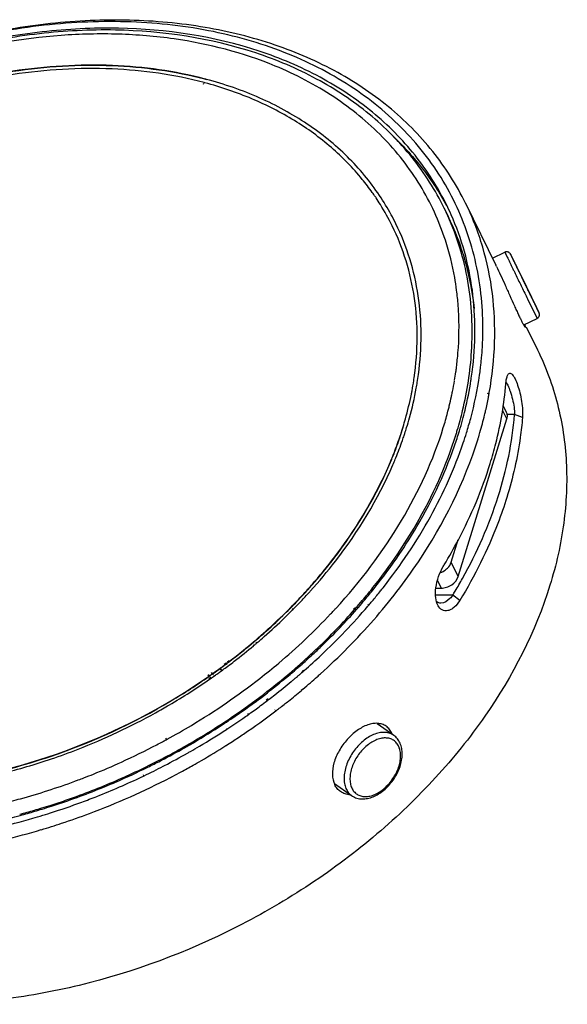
# Model space of a CAD drawing. Header units: millimetres. Extents: x -15 to 291, y -237 to -100.
# Tile 2 of 4: x 11 to 37, y -237 to -190. Entities that reach past the tile are written whole.
import ezdxf

# ---------------------------------------------------------------- set-up
doc = ezdxf.new("R2010")
doc.units = ezdxf.units.MM
doc.header["$LTSCALE"] = 1.21
doc.header["$MEASUREMENT"] = 0
doc.layers.get('0').update_dxf_attribs({"linetype": 'CONTINUOUS'})

msp = doc.modelspace()

# ---------------------------------------------------------------- linework, layer by layer
at = {"color": 7, "linetype": 'Continuous'}
for p, q in [((19.572, -192.793), (19.529, -192.783)), ((19.611, -192.734), (19.568, -192.723)), ((31.213, -199.086), (31.03, -198.713)), ((32.052, -198.482), (33.502, -201.436)), ((28.552, -199.567), (28.546, -199.554)), ((33.339, -201.104), (33.927, -200.817)), ((33.532, -201.498), (33.502, -201.436)), ((34.319, -201.158), (34.319, -201.158)), ((34.36, -201.242), (34.319, -201.158)), ((34.367, -201.256), (34.36, -201.242)), ((34.601, -201.733), (34.367, -201.256)), ((34.73, -201.998), (34.601, -201.733)), ((35.447, -203.473), (34.73, -201.998)), ((35.007, -203.042), (35.465, -203.972)), ((34.826, -204.284), (35.465, -203.972)), ((34.949, -204.385), (35.484, -205.475)), ((32.76, -206.366), (32.764, -206.334)), ((32.76, -206.366), (32.761, -206.334)), ((33.972, -207.092), (33.988, -206.949)), ((33.112, -207.568), (33.122, -207.521)), ((33.175, -207.562), (33.184, -207.515)), ((31.378, -207.698), (31.384, -207.67)), ((31.26, -208.209), (31.274, -208.152)), ((34.025, -208.773), (33.821, -208.356)), ((34.009, -208.464), (33.848, -208.135)), ((34.389, -208.566), (34.024, -208.566)), ((34.765, -208.708), (34.389, -208.566)), ((31.701, -216.293), (34.025, -208.773)), ((29.057, -209.193), (29.069, -209.151)), ((29.057, -209.193), (29.065, -209.151)), ((32.647, -209.715), (32.653, -209.688)), ((32.647, -209.715), (32.655, -209.688)), ((31.366, -215.609), (31.7, -214.526)), ((31.701, -216.293), (31.366, -215.609)), ((30.711, -216.481), (30.887, -216.841)), ((30.642, -216.841), (30.887, -216.841)), ((31.438, -217.183), (30.627, -217.183)), ((31.779, -217.427), (31.438, -217.183)), ((23.77, -217.857), (23.817, -217.814)), ((23.801, -217.875), (23.845, -217.83)), ((26.709, -217.841), (26.762, -217.777)), ((26.757, -217.863), (26.782, -217.834)), ((26.782, -217.834), (26.812, -217.8)), ((27.397, -217.629), (27.406, -217.617)), ((27.439, -217.648), (27.45, -217.636)), ((21.915, -219.58), (21.945, -219.551)), ((21.93, -219.592), (21.963, -219.565)), ((22.042, -219.462), (22.083, -219.424)), ((22.064, -219.48), (22.108, -219.443)), ((20.68, -220.365), (20.765, -220.304)), ((20.686, -220.38), (20.773, -220.32)), ((24.361, -220.321), (24.375, -220.307)), ((20.359, -220.75), (20.42, -220.706)), ((20.398, -220.789), (20.459, -220.745)), ((20.529, -220.474), (20.629, -220.402)), ((20.535, -220.481), (20.635, -220.414)), ((20.555, -220.5), (20.574, -220.486)), ((20.565, -220.509), (20.586, -220.494)), ((20.574, -220.486), (20.65, -220.429)), ((20.586, -220.494), (20.664, -220.435)), ((20.699, -220.392), (20.722, -220.374)), ((20.714, -220.398), (20.738, -220.38)), ((20.722, -220.374), (20.782, -220.329)), ((20.738, -220.38), (20.797, -220.335)), ((24.053, -220.62), (24.084, -220.591)), ((24.064, -220.629), (24.097, -220.6)), ((24.23, -220.867), (24.334, -220.766)), ((24.286, -220.83), (24.348, -220.776)), ((24.389, -220.341), (24.404, -220.328)), ((19.746, -221.012), (19.807, -220.971)), ((19.759, -221.027), (19.817, -220.985)), ((19.785, -221.055), (19.846, -221.012)), ((19.794, -221.065), (19.853, -221.024)), ((19.801, -221.151), (19.889, -221.088)), ((19.836, -221.189), (19.854, -221.176)), ((19.854, -221.176), (19.925, -221.127)), ((19.913, -220.9), (19.961, -220.868)), ((19.921, -220.911), (19.967, -220.878)), ((19.95, -220.939), (19.997, -220.906)), ((19.958, -220.95), (20.004, -220.918)), ((20.015, -220.998), (20.032, -220.985)), ((20.052, -221.037), (20.07, -221.025)), ((24.237, -220.872), (24.286, -220.83)), ((24.198, -221.712), (24.269, -221.658)), ((24.215, -221.726), (24.283, -221.669)), ((22.536, -222.179), (22.633, -222.105)), ((22.577, -222.219), (22.629, -222.179)), ((22.629, -222.179), (22.675, -222.144)), ((22.949, -222.662), (22.961, -222.653)), ((21.642, -222.86), (21.69, -222.824)), ((21.666, -222.885), (21.715, -222.851)), ((22.992, -222.702), (23.004, -222.693)), ((20.623, -223.564), (20.637, -223.556)), ((20.639, -223.583), (20.652, -223.574)), ((27.824, -223.309), (28.621, -223.864)), ((17.727, -224.03), (17.778, -224.002)), ((17.758, -224.081), (17.808, -224.053)), ((28.621, -223.864), (28.551, -223.821)), ((17.483, -225.083), (17.537, -225.059)), ((17.485, -225.086), (17.537, -225.059)), ((17.623, -225.336), (17.679, -225.31)), ((17.624, -225.339), (17.679, -225.31)), ((16.662, -225.767), (16.689, -225.755)), ((16.681, -225.808), (16.708, -225.795)), ((25.79, -226.169), (26.613, -226.743))]:
    msp.add_line(p, q, dxfattribs=at)
for centre, radius, start, end in [((14.91, -210.567), 18.603, 75.1273, 75.3764), ((14.908, -210.516), 18.569, 75.1341, 75.3136), ((18.212, -204.637), 11.517, 33.8569, 34.1226), ((18.347, -204.555), 11.559, 28.5504, 33.878), ((19.574, -204.334), 12.76, 24.2754, 26.137), ((19.622, -204.234), 12.843, 23.9172, 26.1308), ((18.394, -204.528), 11.506, 26.1342, 28.5436), ((16.578, -204.378), 16.303, 353.1092, 353.8843), ((16.745, -204.396), 16.135, 353.8841, 354.8), ((15.15, -204.675), 14.785, 350.8521, 352.3007), ((15.611, -204.275), 16.134, 350.5444, 351.9677), ((15.882, -204.314), 15.861, 351.9693, 352.8072), ((16.081, -204.41), 16.423, 351.18, 352.5523), ((16.34, -204.349), 16.543, 351.8966, 352.9945), ((15.084, -204.72), 14.663, 351.3007, 351.8279), ((14.87, -204.63), 15.068, 349.7748, 350.8533), ((15.2, -204.206), 16.551, 348.6723, 350.4391), ((14.895, -204.146), 16.862, 347.9332, 348.6754), ((15.823, -204.411), 17.636, 349.085, 349.7069), ((14.591, -204.079), 17.173, 346.2824, 347.8359), ((14.061, -203.947), 17.719, 344.3343, 345.4348), ((14.236, -203.993), 17.538, 345.4361, 345.7685), ((14.316, -204.013), 17.456, 345.7685, 346.0925), ((13.707, -203.846), 18.088, 342.826, 344.0044), ((13.889, -203.899), 17.898, 344.0059, 344.3356), ((14.095, -203.984), 18.455, 343.1483, 344.7947), ((12.944, -204.213), 16.864, 341.3272, 342.8241), ((12.948, -204.225), 16.867, 341.3552, 342.8243), ((13.188, -204.3), 16.615, 342.8276, 343.0199), ((12.793, -204.1), 17.214, 341.1002, 341.8593), ((13.051, -204.185), 16.942, 341.8587, 342.8262), ((13.85, -204.012), 18.579, 342.8275, 343.1019), ((13.623, -203.84), 18.949, 341.6972, 342.8257), ((13.923, -204.035), 18.502, 343.1019, 343.4305), ((13.851, -203.911), 18.71, 342.8275, 343.1513), ((13.633, -203.729), 19.324, 341.3183, 342.8241), ((12.653, -204.115), 17.172, 340.8709, 341.3304), ((12.662, -204.129), 17.168, 340.8982, 341.3582), ((12.611, -204.038), 17.406, 340.6462, 341.1008), ((11.419, -203.577), 18.684, 336.7071, 336.9542), ((30.523, -215.203), 0.957, 289.8723, 306.8399), ((9.87, -202.983), 24.707, 328.7217, 328.934), ((5.811, -200.042), 25.185, 317.8587, 319.0459), ((5.856, -200.089), 25.134, 318.0039, 319.0533), ((5.584, -199.838), 25.491, 317.5241, 317.67), ((5.628, -199.877), 25.432, 317.67, 317.8604), ((5.659, -199.913), 25.398, 317.6697, 317.8591), ((5.702, -199.951), 25.341, 317.8591, 318.0051), ((5.637, -199.824), 25.607, 317.7582, 317.9027), ((6.534, -199.842), 27.461, 321.4029, 321.8019), ((5.135, -199.353), 26.296, 315.3605, 316.4649), ((5.459, -199.662), 25.848, 316.4647, 317.7564), ((5.956, -199.576), 27.696, 319.0794, 320.0843), ((5.879, -199.423), 27.922, 318.9402, 319.9361), ((4.856, -199.137), 26.501, 314.1678, 315.1469), ((4.835, -199.122), 26.54, 314.1842, 315.1663), ((4.761, -198.983), 26.822, 314.0851, 315.0575), ((5.035, -199.316), 26.248, 315.148, 315.4394), ((4.916, -199.138), 26.603, 315.0585, 315.2257), ((5.125, -198.806), 28.125, 316.7456, 317.1783), ((5.203, -198.878), 28.019, 317.1785, 317.3414), ((5.244, -198.916), 27.963, 317.3414, 317.4892), ((5.767, -199.412), 27.947, 318.8553, 319.0806), ((5.689, -199.258), 28.174, 318.6582, 318.9413), ((5.854, -199.283), 28.341, 319.4437, 319.6072), ((5.923, -199.341), 28.251, 319.6399, 319.8525), ((3.791, -197.923), 28.259, 310.0193, 310.2883), ((3.701, -197.371), 30.853, 311.2924, 312.0176), ((3.802, -197.413), 30.815, 311.9576, 312.639), ((3.106, -197.092), 29.196, 305.3487, 306.2295), ((3.098, -197.087), 29.218, 305.3536, 306.2323), ((3.045, -196.971), 29.469, 305.6547, 306.0754), ((3.213, -197.239), 29.014, 306.2299, 306.7067), ((3.194, -197.219), 29.055, 306.2326, 306.7177), ((3.139, -197.099), 29.31, 306.2213, 306.8062), ((3.305, -197.363), 28.86, 306.9422, 307.063), ((3.28, -197.334), 28.911, 306.9626, 307.0857), ((3.375, -196.927), 31.461, 310.0163, 310.6748), ((3.503, -197.076), 31.265, 310.6751, 311.1203), ((3.639, -197.231), 31.059, 311.1996, 311.9216), ((3.009, -196.957), 29.362, 304.9885, 305.2373), ((3.013, -196.968), 29.365, 304.993, 305.244), ((2.938, -196.82), 29.655, 304.9476, 305.0778), ((2.955, -196.845), 29.624, 305.0778, 305.2488), ((2.993, -196.899), 29.558, 305.2913, 305.6547), ((3.166, -196.585), 32.154, 309.7673, 310.0008), ((3.229, -196.66), 32.055, 310.0008, 310.2727), ((3.287, -196.728), 31.966, 310.2727, 310.4512), ((3.341, -196.791), 31.884, 310.4512, 310.683), ((3.398, -196.857), 31.796, 310.683, 310.9496), ((3.542, -197.035), 32.203, 310.9549, 311.7188), ((3.667, -197.175), 32.015, 311.7192, 312.0815), ((3.363, -196.828), 32.476, 310.1032, 310.9546), ((2.362, -195.554), 33.461, 305.3357, 305.9458), ((2.444, -195.666), 33.323, 305.9458, 306.5036), ((2.539, -195.795), 33.162, 306.5035, 307.1746), ((2.665, -195.968), 33.585, 307.272, 307.5985), ((2.744, -196.071), 33.455, 307.5984, 308.1061), ((2.165, -195.27), 33.807, 303.1512, 304.7123), ((2.281, -195.439), 33.602, 304.7135, 305.2337), ((1.895, -194.911), 33.203, 298.1963, 298.5372), ((1.894, -194.909), 33.206, 294.4329, 297.6778), ((1.887, -194.895), 33.222, 297.6773, 298.1963), ((1.851, -194.816), 34.069, 297.4153, 299.5043), ((1.909, -194.938), 33.881, 297.5299, 299.5261), ((2.018, -195.049), 34.709, 302.4005, 303.0022), ((1.888, -194.898), 33.926, 297.3355, 297.5304), ((1.735, -194.579), 34.621, 297.4218, 299.4883), ((1.761, -194.626), 34.568, 299.4886, 299.754), ((1.904, -194.93), 33.889, 293.3845, 297.3358), ((1.81, -194.735), 34.159, 293.4115, 296.1856), ((1.7, -194.513), 34.696, 295.6295, 297.3195), ((1.824, -194.765), 34.126, 296.1851, 297.3153), ((1.746, -194.6), 35.234, 298.3476, 299.4041), ((2.022, -195.22), 32.87, 290.5587, 291.0656), ((1.685, -194.481), 34.732, 295.4376, 295.5809), ((1.738, -194.587), 35.249, 297.4117, 297.6019), ((1.736, -194.583), 35.254, 297.6019, 298.3477), ((2.047, -195.287), 32.798, 290.2514, 290.5586), ((27.097, -226.049), 0.846, 235.12, 241.5209), ((2.307, -196.053), 32.696, 286.2758, 286.9287), ((2.263, -195.909), 32.847, 286.9288, 287.739), ((2.167, -195.697), 33.133, 286.9777, 287.7829), ((2.39, -196.482), 32.317, 284.1597, 285.0712), ((2.372, -196.279), 32.461, 284.9922, 286.2767), ((2.297, -196.138), 32.673, 285.0718, 286.3432), ((2.22, -195.872), 32.95, 286.3422, 286.9776), ((2.114, -195.665), 33.471, 286.4988, 286.7234), ((2.072, -195.515), 34.263, 286.4907, 288.1969)]:
    msp.add_arc(centre, radius, start, end, dxfattribs=at)
for points, knots in [([(32.052, -198.482), (31.622, -197.604), (30.55, -195.922), (28.404, -193.774), (25.774, -192.039), (22.733, -190.76), (19.358, -189.961), (15.735, -189.659), (11.951, -189.859), (6.777, -190.794), (1.729, -192.681), (-2.906, -195.38), (-6.093, -197.767), (-8.9, -200.456), (-11.966, -204.25), (-13.64, -207.493), (-14.327, -209.715)], [0, 0, 0, 0, 0.050716, 0.10257, 0.156518, 0.213216, 0.272974, 0.335776, 0.401319, 0.469081, 0.608169, 0.678096, 0.747085, 0.814364, 0.879279, 1, 1, 1, 1]), ([(32.865, -203.812), (32.819, -202.718), (32.481, -200.553), (31.2, -197.531), (29.198, -194.9), (26.554, -192.75), (23.363, -191.145), (19.733, -190.127), (15.777, -189.718), (11.617, -189.927), (7.379, -190.747), (1.802, -192.615), (-3.379, -195.541), (-7.775, -199.332), (-10.529, -202.476), (-12.673, -205.841), (-13.679, -208.237), (-14.05, -209.436)], [0, 0, 0, 0, 0.05265, 0.104244, 0.156253, 0.210068, 0.266734, 0.32682, 0.39041, 0.45717, 0.526437, 0.597316, 0.739434, 0.80885, 0.875819, 0.939655, 1, 1, 1, 1]), ([(31.152, -198.577), (30.737, -197.732), (29.705, -196.11), (27.638, -194.037), (25.106, -192.362), (21.106, -190.67), (16.537, -189.993), (11.793, -190.234), (6.803, -191.122), (1.933, -192.927), (-2.545, -195.515), (-5.627, -197.806), (-8.347, -200.39), (-11.325, -204.04), (-12.961, -207.162), (-13.64, -209.303)], [0, 0, 0, 0, 0.050722, 0.102575, 0.156511, 0.213188, 0.335336, 0.400843, 0.468574, 0.607646, 0.677596, 0.746634, 0.813991, 0.879011, 1, 1, 1, 1]), ([(31.03, -198.713), (30.611, -197.859), (29.568, -196.222), (27.487, -194.132), (24.943, -192.448), (20.943, -190.755), (16.384, -190.079), (11.662, -190.323), (7.973, -190.984), (4.315, -192.104), (-0.387, -194.16), (-4.683, -196.988), (-8.3, -200.45), (-10.561, -203.252), (-12.337, -206.215), (-13.188, -208.304), (-13.512, -209.35)], [0, 0, 0, 0, 0.051399, 0.103839, 0.158214, 0.215154, 0.337361, 0.402717, 0.470214, 0.539195, 0.608895, 0.746963, 0.814014, 0.878793, 0.940857, 1, 1, 1, 1]), ([(22.965, -191.933), (21.425, -191.298), (18.921, -190.654), (15.462, -190.366), (11.754, -190.453), (7.016, -191.293), (1.527, -193.342), (-3.526, -196.326), (-7.177, -199.49), (-9.603, -202.329), (-11.586, -205.215), (-12.689, -207.579), (-13.186, -209.187)], [0, 0, 0, 0, 0.113314, 0.173484, 0.235729, 0.365096, 0.498479, 0.632099, 0.762145, 0.82486, 0.885554, 1, 1, 1, 1]), ([(19.616, -192.554), (18.176, -192.176), (15.101, -191.752), (11.187, -191.997), (7.999, -192.626), (4.776, -193.558), (0.89, -195.237), (-3.337, -197.963), (-6.937, -201.273), (-9.723, -205), (-10.986, -207.749), (-11.418, -209.127)], [0, 0, 0, 0, 0.116889, 0.241486, 0.306118, 0.371806, 0.504641, 0.636782, 0.764992, 0.886597, 1, 1, 1, 1]), ([(19.606, -192.567), (18.167, -192.192), (15.094, -191.771), (11.184, -192.017), (7.998, -192.647), (4.778, -193.579), (0.897, -195.257), (-3.326, -197.98), (-6.923, -201.287), (-9.709, -205.01), (-10.972, -207.755), (-11.404, -209.132)], [0, 0, 0, 0, 0.116909, 0.241513, 0.306145, 0.371828, 0.50465, 0.636777, 0.764978, 0.886583, 1, 1, 1, 1]), ([(19.568, -192.723), (18.138, -192.344), (15.084, -191.916), (11.194, -192.155), (8.024, -192.779), (4.819, -193.704), (0.957, -195.373), (-3.244, -198.085), (-6.818, -201.38), (-9.579, -205.089), (-10.826, -207.823), (-11.249, -209.193)], [0, 0, 0, 0, 0.116853, 0.241454, 0.306102, 0.371811, 0.504696, 0.636878, 0.765099, 0.88667, 1, 1, 1, 1]), ([(31.089, -200.249), (30.79, -199.334), (29.973, -197.557), (28.145, -195.224), (25.779, -193.294), (23.94, -192.336), (22.965, -191.933)], [0, 0, 0, 0, 0.241063, 0.484532, 0.736074, 1, 1, 1, 1]), ([(27.944, -198.112), (27.498, -197.448), (26.45, -196.19), (24.506, -194.62), (22.22, -193.378), (20.545, -192.8), (19.672, -192.569)], [0, 0, 0, 0, 0.236074, 0.479458, 0.733427, 1, 1, 1, 1]), ([(27.123, -197.34), (26.676, -196.793), (25.667, -195.762), (23.884, -194.471), (21.847, -193.436), (20.375, -192.938), (19.611, -192.734)], [0, 0, 0, 0, 0.236705, 0.48091, 0.734879, 1, 1, 1, 1]), ([(28.602, -195.3), (29.11, -195.781), (30.049, -196.813), (30.814, -197.981), (31.144, -198.586)], [0, 0, 0, 0, 0.503774, 1, 1, 1, 1]), ([(27.746, -198.176), (27.698, -198.105), (27.499, -197.819), (27.288, -197.542), (27.123, -197.34)], [0, 0, 0, 0, 0.249323, 1, 1, 1, 1]), ([(28.546, -199.554), (28.376, -199.208), (28.127, -198.758), (27.848, -198.327), (27.776, -198.221)], [0, 0, 0, 0, 0.749455, 1, 1, 1, 1]), ([(33.184, -207.515), (33.325, -206.725), (33.496, -205.149), (33.394, -202.805), (32.931, -200.562), (32.381, -199.152), (32.052, -198.482)], [0, 0, 0, 0, 0.260326, 0.512054, 0.757646, 1, 1, 1, 1]), ([(32.337, -205.556), (32.407, -204.438), (32.301, -202.213), (31.652, -200.077), (31.206, -199.088)], [0, 0, 0, 0, 0.508054, 1, 1, 1, 1]), ([(32.472, -203.505), (32.392, -202.735), (32.103, -201.216), (31.549, -199.772), (31.213, -199.087)], [0, 0, 0, 0, 0.503732, 1, 1, 1, 1]), ([(32.365, -206.539), (32.451, -205.883), (32.541, -204.578), (32.419, -202.642), (32.039, -200.779), (31.614, -199.596), (31.362, -199.027)], [0, 0, 0, 0, 0.25864, 0.510224, 0.75663, 1, 1, 1, 1]), ([(29.598, -206.804), (29.689, -206.168), (29.786, -204.902), (29.66, -203.025), (29.259, -201.227), (28.811, -200.094), (28.546, -199.554)], [0, 0, 0, 0, 0.259278, 0.510791, 0.75683, 1, 1, 1, 1]), ([(29.801, -206.655), (29.886, -206.024), (29.973, -204.767), (29.837, -202.905), (29.433, -201.122), (28.986, -199.998), (28.723, -199.46)], [0, 0, 0, 0, 0.259012, 0.510485, 0.756638, 1, 1, 1, 1]), ([(31.625, -202.631), (31.599, -202.428), (31.476, -201.622), (31.279, -200.828), (31.089, -200.249)], [0, 0, 0, 0, 0.252215, 1, 1, 1, 1]), ([(34.601, -201.733), (34.568, -201.666), (34.505, -201.538), (34.418, -201.359), (34.342, -201.206), (34.288, -201.096), (34.253, -201.024), (34.232, -200.983), (34.216, -200.95), (34.205, -200.928), (34.198, -200.915), (34.194, -200.906), (34.183, -200.887), (34.16, -200.855), (34.114, -200.819), (34.063, -200.801), (34.021, -200.796), (33.989, -200.798), (33.957, -200.804), (33.937, -200.812), (33.927, -200.817)], [0, 0, 0, 0, 0.182433, 0.345844, 0.485809, 0.598588, 0.643835, 0.681277, 0.710759, 0.732376, 0.740504, 0.747527, 0.756845, 0.792463, 0.843912, 0.895791, 0.921834, 0.947888, 0.973942, 1, 1, 1, 1]), ([(33.927, -200.817), (33.932, -200.829), (33.944, -200.852), (33.96, -200.887), (33.977, -200.922), (33.993, -200.957), (34.01, -200.992), (34.033, -201.038), (34.06, -201.096), (34.094, -201.166), (34.139, -201.258), (34.195, -201.374), (34.263, -201.513), (34.33, -201.652), (34.398, -201.792), (34.488, -201.977), (34.6, -202.209), (34.736, -202.487), (34.871, -202.764), (34.962, -202.95), (35.007, -203.042)], [0, 0, 0, 0, 0.015623, 0.031249, 0.046873, 0.062498, 0.078124, 0.093749, 0.124999, 0.156249, 0.187499, 0.249999, 0.312499, 0.374999, 0.437499, 0.499999, 0.624999, 0.75, 0.875, 1, 1, 1, 1]), ([(34.319, -201.158), (34.309, -201.138), (34.29, -201.1), (34.268, -201.054), (34.252, -201.022), (34.241, -201), (34.232, -200.981), (34.223, -200.965), (34.216, -200.95), (34.21, -200.938), (34.205, -200.927), (34.201, -200.92), (34.198, -200.915), (34.196, -200.911), (34.196, -200.91), (34.195, -200.908), (34.196, -200.912), (34.197, -200.914), (34.2, -200.921), (34.204, -200.929), (34.209, -200.94), (34.215, -200.952), (34.222, -200.967), (34.23, -200.984), (34.239, -201.004), (34.25, -201.025), (34.266, -201.058), (34.288, -201.105), (34.317, -201.166), (34.364, -201.262), (34.43, -201.399), (34.553, -201.653), (34.724, -202.004), (34.936, -202.439), (35.08, -202.735), (35.151, -202.881)], [0, 0, 0, 0, 0.027451, 0.05131, 0.061843, 0.07142, 0.080026, 0.087648, 0.094271, 0.099886, 0.104483, 0.108055, 0.110595, 0.111478, 0.112101, 0.112572, 0.113149, 0.114761, 0.117408, 0.121085, 0.125788, 0.131507, 0.138233, 0.145957, 0.154663, 0.16434, 0.17497, 0.199018, 0.226649, 0.257682, 0.329111, 0.411423, 0.599795, 0.80308, 1, 1, 1, 1]), ([(33.532, -201.498), (33.598, -201.633), (33.735, -201.928), (33.943, -202.392), (34.159, -202.884), (34.34, -203.29), (34.479, -203.595), (34.574, -203.798), (34.661, -203.976), (34.736, -204.126), (34.8, -204.245), (34.845, -204.323), (34.874, -204.367), (34.89, -204.388), (34.9, -204.4), (34.909, -204.405), (34.911, -204.403)], [0, 0, 0, 0, 0.139824, 0.302399, 0.473944, 0.639961, 0.716449, 0.7864, 0.848295, 0.900858, 0.942951, 0.973759, 0.984727, 0.992686, 0.997675, 1, 1, 1, 1]), ([(35.465, -203.972), (35.481, -203.965), (35.503, -203.95), (35.528, -203.925), (35.549, -203.897), (35.569, -203.858), (35.579, -203.806), (35.576, -203.759), (35.566, -203.725), (35.557, -203.703), (35.549, -203.686), (35.539, -203.666), (35.527, -203.641), (35.512, -203.609), (35.494, -203.572), (35.465, -203.511), (35.422, -203.421), (35.363, -203.299), (35.295, -203.158), (35.219, -203.002), (35.137, -202.834), (35.05, -202.655), (34.96, -202.471), (34.869, -202.283), (34.749, -202.037), (34.659, -201.853), (34.601, -201.733)], [0, 0, 0, 0, 0.020955, 0.031449, 0.041943, 0.06288, 0.083802, 0.104445, 0.118914, 0.126048, 0.132476, 0.141196, 0.152508, 0.166451, 0.183, 0.202094, 0.247596, 0.302167, 0.364832, 0.434455, 0.509762, 0.589379, 0.671853, 0.755679, 0.839325, 1, 1, 1, 1]), ([(31.714, -203.586), (31.709, -203.506), (31.688, -203.187), (31.655, -202.869), (31.625, -202.631)], [0, 0, 0, 0, 0.251142, 1, 1, 1, 1]), ([(35.151, -202.881), (35.194, -202.968), (35.255, -203.093), (35.334, -203.254), (35.385, -203.359), (35.425, -203.438), (35.453, -203.496), (35.472, -203.534), (35.489, -203.568), (35.504, -203.599), (35.517, -203.625), (35.528, -203.648), (35.538, -203.667), (35.545, -203.683), (35.551, -203.693), (35.553, -203.698), (35.555, -203.7), (35.555, -203.702), (35.556, -203.703), (35.556, -203.704), (35.557, -203.704), (35.557, -203.705), (35.557, -203.705), (35.557, -203.704), (35.557, -203.704), (35.557, -203.703), (35.556, -203.702), (35.556, -203.701), (35.555, -203.7), (35.554, -203.697), (35.552, -203.694), (35.55, -203.688), (35.547, -203.682), (35.542, -203.672), (35.535, -203.657), (35.525, -203.635), (35.513, -203.61), (35.499, -203.581), (35.476, -203.535), (35.459, -203.498), (35.447, -203.473)], [0, 0, 0, 0, 0.246641, 0.356818, 0.456476, 0.544448, 0.583723, 0.619703, 0.65228, 0.681361, 0.706858, 0.728699, 0.746818, 0.761164, 0.771693, 0.775517, 0.777067, 0.778377, 0.779444, 0.78027, 0.780854, 0.781197, 0.781307, 0.781459, 0.781848, 0.782478, 0.78335, 0.784464, 0.78582, 0.787416, 0.791332, 0.796209, 0.802044, 0.808834, 0.825252, 0.845418, 0.86927, 0.89674, 0.927747, 1, 1, 1, 1]), ([(31.618, -206.299), (31.646, -206.071), (31.74, -205.17), (31.753, -204.261), (31.714, -203.586)], [0, 0, 0, 0, 0.254117, 1, 1, 1, 1]), ([(32.814, -205.858), (32.83, -205.686), (32.881, -205.005), (32.887, -204.321), (32.865, -203.812)], [0, 0, 0, 0, 0.252884, 1, 1, 1, 1]), ([(34.911, -204.403), (34.914, -204.402), (34.914, -204.386), (34.908, -204.363), (34.895, -204.321), (34.884, -204.291), (34.877, -204.273)], [0, 0, 0, 0, 0.080357, 0.2703, 0.576984, 1, 1, 1, 1]), ([(31.657, -209.311), (31.75, -208.999), (32.081, -207.769), (32.279, -206.502), (32.337, -205.556)], [0, 0, 0, 0, 0.256012, 1, 1, 1, 1]), ([(35.484, -205.476), (35.888, -206.299), (36.532, -208.053), (36.949, -210.862), (36.817, -213.794), (36.378, -215.739), (36.079, -216.708)], [0, 0, 0, 0, 0.239086, 0.482914, 0.73558, 1, 1, 1, 1]), ([(32.095, -209.436), (32.166, -209.207), (32.427, -208.302), (32.619, -207.376), (32.718, -206.68)], [0, 0, 0, 0, 0.254258, 1, 1, 1, 1]), ([(33.988, -206.949), (33.997, -206.886), (34.018, -206.78), (34.059, -206.676), (34.085, -206.641)], [0, 0, 0, 0, 0.588132, 1, 1, 1, 1]), ([(34.085, -206.641), (34.098, -206.624), (34.125, -206.595), (34.186, -206.586), (34.245, -206.616), (34.303, -206.674), (34.362, -206.76), (34.448, -206.92), (34.549, -207.177), (34.652, -207.534), (34.731, -207.932), (34.774, -208.328), (34.775, -208.588), (34.765, -208.708)], [0, 0, 0, 0, 0.025915, 0.047646, 0.072959, 0.106631, 0.150098, 0.203361, 0.336462, 0.497258, 0.673369, 0.848038, 1, 1, 1, 1]), ([(29.462, -207.597), (29.473, -207.542), (29.515, -207.323), (29.553, -207.103), (29.578, -206.937)], [0, 0, 0, 0, 0.25114, 1, 1, 1, 1]), ([(31.904, -208.825), (31.947, -208.667), (32.108, -208.041), (32.235, -207.406), (32.309, -206.928)], [0, 0, 0, 0, 0.25296, 1, 1, 1, 1]), ([(33.227, -210.896), (33.324, -210.58), (33.675, -209.334), (33.895, -208.051), (33.972, -207.092)], [0, 0, 0, 0, 0.256004, 1, 1, 1, 1]), ([(33.981, -207.024), (33.988, -207.033), (34.018, -207.078), (34.043, -207.125), (34.061, -207.163)], [0, 0, 0, 0, 0.216065, 1, 1, 1, 1]), ([(34.061, -207.163), (34.107, -207.257), (34.192, -207.474), (34.295, -207.826), (34.369, -208.198), (34.39, -208.449), (34.389, -208.566)], [0, 0, 0, 0, 0.216368, 0.480957, 0.758706, 1, 1, 1, 1]), ([(29.069, -209.151), (29.109, -209.022), (29.259, -208.509), (29.384, -207.989), (29.462, -207.597)], [0, 0, 0, 0, 0.252692, 1, 1, 1, 1]), ([(29.238, -209.187), (29.286, -209.031), (29.468, -208.411), (29.613, -207.78), (29.699, -207.305)], [0, 0, 0, 0, 0.253258, 1, 1, 1, 1]), ([(32.959, -208.584), (32.976, -208.515), (33.041, -208.238), (33.1, -207.96), (33.14, -207.75)], [0, 0, 0, 0, 0.251244, 1, 1, 1, 1]), ([(31.904, -216.382), (32.593, -215.141), (33.717, -212.61), (34.282, -209.891), (34.389, -208.566)], [0, 0, 0, 0, 0.51643, 1, 1, 1, 1]), ([(34.025, -208.773), (34.041, -208.721), (34.057, -208.614), (34.031, -208.509), (34.009, -208.463)], [0, 0, 0, 0, 0.515921, 1, 1, 1, 1]), ([(32.655, -209.688), (32.684, -209.597), (32.793, -209.231), (32.892, -208.862), (32.959, -208.584)], [0, 0, 0, 0, 0.251635, 1, 1, 1, 1]), ([(34.765, -208.708), (34.74, -209.023), (34.598, -210.31), (34.308, -211.579), (34.02, -212.513)], [0, 0, 0, 0, 0.244538, 1, 1, 1, 1]), ([(25.857, -217.812), (27.035, -216.527), (29.086, -213.827), (30.509, -210.737), (30.988, -209.187)], [0, 0, 0, 0, 0.517982, 1, 1, 1, 1]), ([(28.817, -215.203), (29.125, -214.747), (30.253, -212.952), (31.137, -210.998), (31.601, -209.498)], [0, 0, 0, 0, 0.259348, 1, 1, 1, 1]), ([(25.123, -220.937), (26.019, -220.128), (27.693, -218.435), (30.478, -214.834), (32.005, -211.794), (32.647, -209.715)], [0, 0, 0, 0, 0.265456, 0.521713, 1, 1, 1, 1]), ([(28.115, -216.823), (28.954, -215.757), (30.436, -213.556), (31.528, -211.135), (31.939, -209.919)], [0, 0, 0, 0, 0.513973, 1, 1, 1, 1]), ([(28.46, -210.826), (28.498, -210.736), (28.646, -210.378), (28.782, -210.016), (28.876, -209.743)], [0, 0, 0, 0, 0.252056, 1, 1, 1, 1]), ([(28.469, -210.833), (28.507, -210.743), (28.654, -210.384), (28.79, -210.021), (28.885, -209.748)], [0, 0, 0, 0, 0.252053, 1, 1, 1, 1]), ([(28.612, -210.891), (28.65, -210.801), (28.799, -210.443), (28.937, -210.08), (29.033, -209.806)], [0, 0, 0, 0, 0.252028, 1, 1, 1, 1]), ([(28.878, -215.247), (29.175, -214.811), (30.268, -213.091), (31.139, -211.225), (31.613, -209.791)], [0, 0, 0, 0, 0.258804, 1, 1, 1, 1]), ([(24.832, -216.55), (25.218, -216.106), (26.641, -214.345), (27.809, -212.37), (28.46, -210.826)], [0, 0, 0, 0, 0.2598, 1, 1, 1, 1]), ([(24.84, -216.561), (25.225, -216.116), (26.649, -214.354), (27.818, -212.378), (28.469, -210.833)], [0, 0, 0, 0, 0.259815, 1, 1, 1, 1]), ([(31.033, -215.733), (31.269, -215.341), (32.141, -213.798), (32.838, -212.154), (33.227, -210.896)], [0, 0, 0, 0, 0.257666, 1, 1, 1, 1]), ([(24.638, -216.991), (25.058, -216.527), (26.604, -214.684), (27.876, -212.6), (28.58, -210.965)], [0, 0, 0, 0, 0.260119, 1, 1, 1, 1]), ([(34.02, -212.513), (33.891, -212.931), (33.3, -214.635), (32.488, -216.26), (31.779, -217.427)], [0, 0, 0, 0, 0.242655, 1, 1, 1, 1]), ([(27.199, -217.347), (27.345, -217.174), (27.911, -216.479), (28.443, -215.757), (28.817, -215.203)], [0, 0, 0, 0, 0.253025, 1, 1, 1, 1]), ([(27.249, -217.395), (27.395, -217.221), (27.965, -216.526), (28.501, -215.802), (28.878, -215.247)], [0, 0, 0, 0, 0.252994, 1, 1, 1, 1]), ([(31.097, -215.969), (31.129, -215.944), (31.243, -215.846), (31.333, -215.714), (31.366, -215.609)], [0, 0, 0, 0, 0.26817, 1, 1, 1, 1]), ([(30.739, -217.682), (30.676, -217.569), (30.603, -217.278), (30.621, -216.8), (30.746, -216.291), (30.895, -215.961), (30.986, -215.811)], [0, 0, 0, 0, 0.198762, 0.44813, 0.729981, 1, 1, 1, 1]), ([(30.887, -216.841), (30.975, -216.841), (31.155, -216.809), (31.465, -216.661), (31.653, -216.45), (31.701, -216.293)], [0, 0, 0, 0, 0.254634, 0.519608, 1, 1, 1, 1]), ([(31.438, -217.183), (31.478, -217.116), (31.637, -216.852), (31.791, -216.584), (31.904, -216.382)], [0, 0, 0, 0, 0.251131, 1, 1, 1, 1]), ([(36.079, -216.708), (35.392, -218.93), (33.717, -222.174), (30.652, -225.968), (27.844, -228.657), (24.658, -231.044), (20.022, -233.743), (14.974, -235.63), (9.799, -236.564), (6.016, -236.765), (2.392, -236.463), (-0.982, -235.664), (-4.023, -234.384), (-6.653, -232.649), (-8.799, -230.501), (-9.871, -228.818), (-10.301, -227.941)], [0, 0, 0, 0, 0.120722, 0.185638, 0.252917, 0.321906, 0.391833, 0.530922, 0.598683, 0.664227, 0.727028, 0.786786, 0.843483, 0.89743, 0.949284, 1, 1, 1, 1]), ([(23.656, -217.834), (23.723, -217.767), (23.987, -217.498), (24.245, -217.224), (24.435, -217.016)], [0, 0, 0, 0, 0.251101, 1, 1, 1, 1]), ([(27.517, -217.556), (27.558, -217.508), (27.72, -217.315), (27.879, -217.12), (27.996, -216.973)], [0, 0, 0, 0, 0.250762, 1, 1, 1, 1]), ([(23.737, -217.733), (23.793, -217.677), (24.012, -217.453), (24.227, -217.225), (24.385, -217.051)], [0, 0, 0, 0, 0.25092, 1, 1, 1, 1]), ([(30.873, -217.561), (30.838, -217.561), (30.767, -217.551), (30.703, -217.518), (30.675, -217.497)], [0, 0, 0, 0, 0.507072, 1, 1, 1, 1]), ([(31.779, -217.427), (31.704, -217.55), (31.576, -217.715), (31.365, -217.865), (31.214, -217.925), (31.067, -217.934), (30.885, -217.879), (30.785, -217.765), (30.739, -217.682)], [0, 0, 0, 0, 0.32393, 0.460502, 0.579484, 0.685266, 0.785442, 1, 1, 1, 1]), ([(31.438, -217.183), (31.398, -217.24), (31.256, -217.416), (31.035, -217.561), (30.873, -217.561)], [0, 0, 0, 0, 0.300361, 1, 1, 1, 1]), ([(24.348, -220.776), (24.622, -220.535), (25.689, -219.568), (26.688, -218.526), (27.387, -217.71)], [0, 0, 0, 0, 0.253465, 1, 1, 1, 1]), ([(24.353, -220.293), (24.567, -220.1), (25.403, -219.325), (26.195, -218.503), (26.757, -217.863)], [0, 0, 0, 0, 0.252817, 1, 1, 1, 1]), ([(24.675, -220.081), (24.867, -219.904), (25.617, -219.195), (26.332, -218.448), (26.841, -217.868)], [0, 0, 0, 0, 0.252573, 1, 1, 1, 1]), ([(20.782, -220.329), (21.007, -220.158), (21.885, -219.469), (22.723, -218.728), (23.321, -218.147)], [0, 0, 0, 0, 0.252357, 1, 1, 1, 1]), ([(20.797, -220.335), (21.021, -220.164), (21.898, -219.475), (22.735, -218.735), (23.333, -218.154)], [0, 0, 0, 0, 0.252361, 1, 1, 1, 1]), ([(22.108, -219.443), (22.221, -219.346), (22.668, -218.959), (23.104, -218.558), (23.422, -218.25)], [0, 0, 0, 0, 0.251373, 1, 1, 1, 1]), ([(22.233, -221.15), (22.537, -220.912), (23.719, -219.953), (24.83, -218.906), (25.609, -218.078)], [0, 0, 0, 0, 0.253248, 1, 1, 1, 1]), ([(20.699, -220.567), (20.804, -220.488), (21.221, -220.172), (21.63, -219.844), (21.93, -219.592)], [0, 0, 0, 0, 0.250931, 1, 1, 1, 1]), ([(20.398, -223.328), (20.722, -223.117), (21.991, -222.257), (23.2, -221.309), (24.061, -220.553)], [0, 0, 0, 0, 0.252184, 1, 1, 1, 1]), ([(7.187, -226.072), (9.421, -225.752), (13.856, -224.538), (17.903, -222.365), (19.785, -221.055)], [0, 0, 0, 0, 0.495984, 1, 1, 1, 1]), ([(12.235, -224.874), (14.245, -224.196), (16.838, -223), (19.215, -221.468), (19.794, -221.065)], [0, 0, 0, 0, 0.750513, 1, 1, 1, 1]), ([(17.25, -222.794), (17.472, -222.671), (18.354, -222.169), (19.211, -221.622), (19.836, -221.189)], [0, 0, 0, 0, 0.250822, 1, 1, 1, 1]), ([(17.808, -224.053), (18.198, -223.84), (19.73, -222.963), (21.192, -221.963), (22.233, -221.15)], [0, 0, 0, 0, 0.251632, 1, 1, 1, 1]), ([(20.432, -223.371), (20.71, -223.19), (21.802, -222.455), (22.85, -221.655), (23.605, -221.022)], [0, 0, 0, 0, 0.25176, 1, 1, 1, 1]), ([(22.675, -222.144), (22.765, -222.076), (23.122, -221.8), (23.474, -221.516), (23.734, -221.3)], [0, 0, 0, 0, 0.25072, 1, 1, 1, 1]), ([(23.39, -222.395), (23.459, -222.34), (23.737, -222.121), (24.012, -221.896), (24.215, -221.726)], [0, 0, 0, 0, 0.250576, 1, 1, 1, 1]), ([(12.282, -224.99), (12.709, -224.845), (14.412, -224.225), (16.059, -223.453), (17.25, -222.794)], [0, 0, 0, 0, 0.249284, 1, 1, 1, 1]), ([(20.922, -224.158), (21.1, -224.042), (21.803, -223.576), (22.489, -223.085), (22.992, -222.702)], [0, 0, 0, 0, 0.250949, 1, 1, 1, 1]), ([(18.606, -224.418), (18.758, -224.332), (19.364, -223.982), (19.959, -223.614), (20.398, -223.328)], [0, 0, 0, 0, 0.25047, 1, 1, 1, 1]), ([(18.629, -224.467), (18.783, -224.38), (19.392, -224.029), (19.99, -223.659), (20.432, -223.371)], [0, 0, 0, 0, 0.250466, 1, 1, 1, 1]), ([(18.916, -224.636), (19.062, -224.553), (19.644, -224.214), (20.217, -223.859), (20.639, -223.583)], [0, 0, 0, 0, 0.250453, 1, 1, 1, 1]), ([(28.256, -223.433), (28.199, -223.393), (28.071, -223.329), (27.854, -223.287), (27.62, -223.3), (27.278, -223.389), (26.846, -223.631), (26.383, -224.055), (26.003, -224.581), (25.751, -225.155), (25.66, -225.718), (25.732, -226.075), (25.804, -226.222)], [0, 0, 0, 0, 0.046454, 0.094637, 0.146445, 0.20301, 0.330738, 0.473758, 0.621846, 0.763668, 0.890547, 1, 1, 1, 1]), ([(28.542, -223.793), (28.51, -223.72), (28.431, -223.584), (28.317, -223.476), (28.256, -223.433)], [0, 0, 0, 0, 0.515523, 1, 1, 1, 1]), ([(28.551, -223.821), (28.519, -223.804), (28.452, -223.774), (28.344, -223.743), (28.229, -223.726), (28.109, -223.725), (27.984, -223.737), (27.81, -223.774), (27.588, -223.858), (27.329, -224.007), (27.081, -224.204), (26.852, -224.44), (26.65, -224.706), (26.483, -224.994), (26.357, -225.294), (26.276, -225.594), (26.244, -225.884), (26.258, -226.114), (26.296, -226.282), (26.337, -226.396), (26.389, -226.501), (26.452, -226.595), (26.527, -226.676), (26.583, -226.723), (26.613, -226.743)], [0, 0, 0, 0, 0.024301, 0.04913, 0.074743, 0.101349, 0.129099, 0.158086, 0.219819, 0.286394, 0.356983, 0.430353, 0.505017, 0.57938, 0.65187, 0.721078, 0.785904, 0.84572, 0.873772, 0.900651, 0.926494, 0.951496, 0.975902, 1, 1, 1, 1]), ([(28.57, -224.078), (28.541, -224.062), (28.48, -224.035), (28.382, -224.007), (28.278, -223.993), (28.168, -223.992), (28.055, -224.005), (27.897, -224.041), (27.695, -224.12), (27.461, -224.261), (27.237, -224.444), (27.033, -224.663), (26.855, -224.908), (26.711, -225.173), (26.606, -225.445), (26.543, -225.715), (26.528, -225.936), (26.541, -226.101), (26.561, -226.216), (26.594, -226.323), (26.637, -226.421), (26.691, -226.51), (26.756, -226.587), (26.83, -226.653), (26.886, -226.689), (26.914, -226.705)], [0, 0, 0, 0, 0.024433, 0.049416, 0.075218, 0.102053, 0.130077, 0.159381, 0.221854, 0.289248, 0.360643, 0.434694, 0.50981, 0.584307, 0.656553, 0.725123, 0.788965, 0.818969, 0.847666, 0.875119, 0.901448, 0.926837, 0.951526, 0.975807, 1, 1, 1, 1]), ([(26.693, -226.793), (26.729, -226.812), (26.804, -226.846), (26.924, -226.881), (27.048, -226.9), (27.222, -226.905), (27.446, -226.87), (27.713, -226.774), (27.973, -226.626), (28.219, -226.433), (28.445, -226.202), (28.642, -225.941), (28.805, -225.658), (28.928, -225.363), (29.005, -225.065), (29.035, -224.774), (29.017, -224.54), (28.975, -224.366), (28.93, -224.244), (28.872, -224.132), (28.801, -224.029), (28.717, -223.939), (28.654, -223.887), (28.621, -223.864)], [0, 0, 0, 0, 0.026669, 0.053601, 0.080949, 0.108857, 0.166774, 0.228177, 0.29321, 0.36144, 0.431966, 0.503578, 0.574925, 0.644692, 0.711769, 0.775417, 0.835418, 0.86419, 0.892243, 0.919705, 0.946718, 0.973433, 1, 1, 1, 1]), ([(26.914, -226.705), (26.943, -226.72), (27.005, -226.748), (27.103, -226.775), (27.207, -226.789), (27.317, -226.79), (27.43, -226.777), (27.588, -226.741), (27.79, -226.662), (28.024, -226.521), (28.248, -226.338), (28.452, -226.12), (28.629, -225.874), (28.774, -225.61), (28.879, -225.337), (28.942, -225.067), (28.957, -224.846), (28.944, -224.681), (28.923, -224.566), (28.891, -224.459), (28.848, -224.361), (28.793, -224.273), (28.729, -224.195), (28.655, -224.129), (28.599, -224.093), (28.57, -224.078)], [0, 0, 0, 0, 0.024433, 0.049416, 0.075218, 0.102053, 0.130077, 0.159381, 0.221854, 0.289248, 0.360643, 0.434694, 0.50981, 0.584307, 0.656553, 0.725123, 0.788965, 0.818969, 0.847666, 0.875119, 0.901448, 0.926837, 0.951526, 0.975807, 1, 1, 1, 1]), ([(19.044, -225.295), (19.177, -225.22), (19.707, -224.917), (20.229, -224.6), (20.616, -224.354)], [0, 0, 0, 0, 0.250362, 1, 1, 1, 1]), ([(7.13, -226.093), (7.557, -226.033), (9.285, -225.747), (10.985, -225.296), (12.235, -224.874)], [0, 0, 0, 0, 0.246649, 1, 1, 1, 1]), ([(9.145, -225.863), (9.408, -225.805), (10.465, -225.558), (11.509, -225.252), (12.282, -224.99)], [0, 0, 0, 0, 0.248284, 1, 1, 1, 1]), ([(13.836, -225.893), (13.987, -225.835), (14.59, -225.597), (15.186, -225.342), (15.629, -225.141)], [0, 0, 0, 0, 0.249691, 1, 1, 1, 1]), ([(12.771, -228.064), (13.216, -227.918), (14.99, -227.295), (16.713, -226.528), (17.966, -225.878)], [0, 0, 0, 0, 0.249121, 1, 1, 1, 1]), ([(13.728, -227.057), (13.971, -226.967), (14.943, -226.596), (15.898, -226.18), (16.603, -225.845)], [0, 0, 0, 0, 0.249529, 1, 1, 1, 1]), ([(9.943, -227.117), (10.234, -227.046), (11.401, -226.742), (12.55, -226.371), (13.4, -226.058)], [0, 0, 0, 0, 0.248485, 1, 1, 1, 1]), ([(12.27, -227.194), (12.531, -227.11), (13.573, -226.763), (14.598, -226.363), (15.355, -226.036)], [0, 0, 0, 0, 0.249157, 1, 1, 1, 1]), ([(12.286, -227.247), (12.547, -227.163), (13.593, -226.813), (14.622, -226.412), (15.382, -226.083)], [0, 0, 0, 0, 0.249167, 1, 1, 1, 1]), ([(26.082, -226.55), (26.024, -226.509), (25.915, -226.41), (25.836, -226.287), (25.804, -226.222)], [0, 0, 0, 0, 0.494271, 1, 1, 1, 1]), ([(26.542, -226.708), (26.459, -226.701), (26.296, -226.67), (26.148, -226.595), (26.082, -226.55)], [0, 0, 0, 0, 0.512254, 1, 1, 1, 1]), ([(11.745, -227.72), (11.911, -227.67), (12.577, -227.465), (13.237, -227.238), (13.728, -227.057)], [0, 0, 0, 0, 0.249299, 1, 1, 1, 1]), ([(9.283, -228.358), (9.478, -228.315), (10.262, -228.137), (11.04, -227.929), (11.619, -227.758)], [0, 0, 0, 0, 0.24877, 1, 1, 1, 1]), ([(-2.203, -229.165), (0.02, -229.636), (3.544, -229.846), (8.229, -229.286), (10.611, -228.72), (11.797, -228.368)], [0, 0, 0, 0, 0.481994, 0.737588, 1, 1, 1, 1])]:
    msp.add_open_spline(points, degree=3, knots=knots, dxfattribs=at)

doc.saveas('drawing.dxf')
